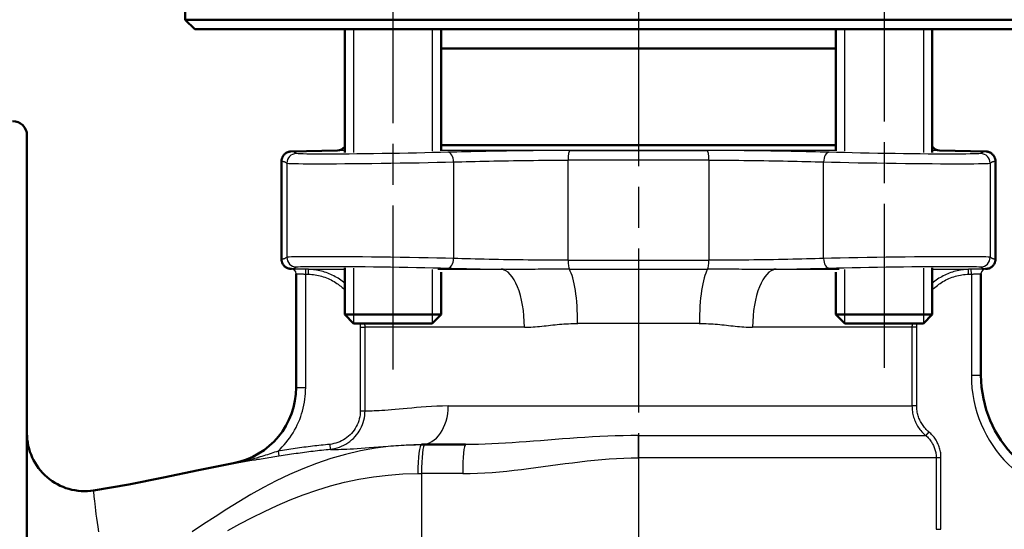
# Model space of a CAD drawing. Header units: millimetres. Extents: x 51 to 514, y 131 to 741.
# Tile 4 of 9: x 156 to 258, y 380 to 433. Entities that reach past the tile are written whole.
import ezdxf

# ---------------------------------------------------------------- set-up
doc = ezdxf.new("R2010")
doc.units = ezdxf.units.MM
doc.header["$LTSCALE"] = 3
doc.linetypes.add('CHAIN', pattern=[0.3543, 0.2362, -0.0295, 0.0591, -0.0295])
for name, color, linetype, lineweight in [('Gewinde(DIN)', 3, 'Continuous', 25), ('Mittellinie(DIN)', 4, 'CHAIN', 25), ('Sichtbare Kanten(DIN)', 7, 'Continuous', 50), ('Sichtbare tangentiale Kanten(DIN)', 3, 'Continuous', 25)]:
    doc.layers.add(name, color=color, linetype=linetype, lineweight=lineweight)

msp = doc.modelspace()

# ---------------------------------------------------------------- linework, layer by layer
at = {"layer": 'Gewinde(DIN)'}
for p, q in [((190.83, 432.18), (190.83, 419.43)), ((199.03, 419.58), (199.03, 432.18)), ((241.74, 432.18), (241.74, 419.58)), ((249.95, 419.43), (249.95, 432.18)), ((190.83, 407.46), (190.83, 401.75)), ((199.03, 401.75), (199.03, 407.3)), ((241.74, 407.3), (241.74, 401.75)), ((249.95, 401.75), (249.95, 407.46))]:
    msp.add_line(p, q, dxfattribs=at)
at = {"layer": 'Mittellinie(DIN)', "linetype": 'CHAIN', "ltscale": 23.990969}
for p, q in [((220.39, 741), (220.39, 317.83)), ((194.93, 464.95), (194.93, 395.15)), ((245.84, 465.12), (245.84, 395.15))]:
    msp.add_line(p, q, dxfattribs=at)
at = {"layer": 'Sichtbare Kanten(DIN)'}
for p, q in [((173.39, 433.18), (173.39, 448.07)), ((173.39, 433.18), (267.39, 433.18)), ((174.39, 432.18), (173.39, 433.18)), ((266.39, 432.18), (174.39, 432.18)), ((189.93, 432.18), (189.93, 419.43)), ((199.93, 432.18), (199.93, 419.61)), ((240.84, 432.18), (240.84, 419.61)), ((250.84, 432.18), (250.84, 419.43)), ((199.93, 430.18), (240.84, 430.18)), ((156.99, 421.18), (156.99, 309.18)), ((189.18, 419.65), (184.36, 419.53)), ((199.93, 420.18), (240.84, 420.18)), ((251.59, 419.65), (256.41, 419.53)), ((183.39, 418.53), (183.39, 408.37)), ((257.39, 418.53), (257.39, 408.37)), ((184.4, 407.37), (184.36, 407.37)), ((189.93, 407.47), (189.93, 402.65)), ((250.84, 407.47), (250.84, 402.65)), ((256.37, 407.37), (256.41, 407.37)), ((184.89, 406.87), (184.89, 395.09)), ((199.93, 407.04), (199.93, 402.65)), ((240.84, 407.04), (240.84, 402.65)), ((255.89, 396.36), (255.89, 406.87)), ((189.93, 402.65), (199.93, 402.65)), ((190.85, 401.73), (189.93, 402.65)), ((199.01, 401.73), (199.93, 402.65)), ((240.84, 402.65), (250.84, 402.65)), ((241.76, 401.73), (240.84, 402.65)), ((249.92, 401.73), (250.84, 402.65)), ((199.01, 401.73), (190.85, 401.73)), ((249.92, 401.73), (241.76, 401.73)), ((198.25, 389.18), (197.89, 389.18)), ((198.25, 389.18), (202.46, 389.18))]:
    msp.add_line(p, q, dxfattribs=at)
at = {"layer": 'Sichtbare Kanten(DIN)', "flags": 128}
for points in [[(184.36, 419.53), (184.3, 419.52), (184.23, 419.52), (184.17, 419.5), (184.11, 419.49), (184.05, 419.47), (183.99, 419.44), (183.93, 419.42), (183.87, 419.38), (183.82, 419.35), (183.77, 419.31), (183.72, 419.27), (183.67, 419.22), (183.63, 419.18), (183.59, 419.13), (183.55, 419.07), (183.52, 419.02), (183.49, 418.96), (183.46, 418.9), (183.44, 418.84), (183.42, 418.78), (183.4, 418.72), (183.39, 418.66), (183.39, 418.59), (183.39, 418.53)], [(256.41, 419.53), (256.48, 419.52), (256.54, 419.52), (256.6, 419.5), (256.67, 419.49), (256.73, 419.47), (256.79, 419.44), (256.85, 419.42), (256.9, 419.38), (256.96, 419.35), (257.01, 419.31), (257.06, 419.27), (257.1, 419.22), (257.15, 419.18), (257.19, 419.13), (257.22, 419.07), (257.26, 419.02), (257.29, 418.96), (257.31, 418.9), (257.34, 418.84), (257.35, 418.78), (257.37, 418.72), (257.38, 418.66), (257.38, 418.59), (257.39, 418.53)], [(184.36, 407.37), (184.3, 407.38), (184.23, 407.38), (184.17, 407.4), (184.11, 407.41), (184.05, 407.43), (183.99, 407.46), (183.93, 407.48), (183.87, 407.51), (183.82, 407.55), (183.77, 407.59), (183.72, 407.63), (183.67, 407.67), (183.63, 407.72), (183.59, 407.77), (183.55, 407.82), (183.52, 407.88), (183.49, 407.94), (183.46, 408), (183.44, 408.06), (183.42, 408.12), (183.4, 408.18), (183.39, 408.24), (183.39, 408.31), (183.39, 408.37)], [(257.39, 408.37), (257.38, 408.31), (257.38, 408.24), (257.37, 408.18), (257.35, 408.12), (257.34, 408.06), (257.31, 408), (257.29, 407.94), (257.26, 407.88), (257.22, 407.82), (257.19, 407.77), (257.15, 407.72), (257.1, 407.67), (257.06, 407.63), (257.01, 407.59), (256.96, 407.55), (256.9, 407.51), (256.85, 407.48), (256.79, 407.46), (256.73, 407.43), (256.67, 407.41), (256.6, 407.4), (256.54, 407.38), (256.48, 407.38), (256.41, 407.37)], [(163.9, 384.43), (165.72, 384.73), (167.54, 385.06), (171.16, 385.78), (174.77, 386.53), (178.39, 387.26)]]:
    msp.add_lwpolyline(points, dxfattribs=at)
at = {"layer": 'Sichtbare Kanten(DIN)'}
for centre, radius, start, end in [((155.49, 421.18), 1.5, 0, 90), ((189.16, 420.65), 1, 271.5, 320.6131), ((251.62, 420.65), 1, 219.3869, 268.5), ((184.39, 406.87), 0.5, 0, 0.0937), ((256.39, 406.87), 0.5, 179.9063, 180), ((267.89, 396.36), 12, 180, 270), ((176.89, 395.11), 8, 280.8573, 0), ((162.99, 390.36), 6, 180, 278.7438)]:
    msp.add_arc(centre, radius, start, end, dxfattribs=at)
at = {"layer": 'Sichtbare tangentiale Kanten(DIN)'}
for p, q in [((189.93, 419.65), (189.18, 419.65)), ((240.84, 419.65), (199.93, 419.65)), ((213.3, 419.63), (227.47, 419.63)), ((251.59, 419.65), (250.84, 419.65)), ((227.69, 418.63), (213.08, 418.63)), ((213.08, 408.27), (213.08, 418.63)), ((227.69, 418.63), (227.69, 408.27)), ((183.93, 418.32), (183.93, 408.58)), ((201.21, 418.45), (201.21, 408.45)), ((239.57, 408.45), (239.57, 418.45)), ((256.84, 418.32), (256.84, 408.58)), ((184.4, 407.37), (184.4, 407.37)), ((185.89, 406.84), (185.9, 407.34)), ((186.17, 407.33), (185.9, 407.34)), ((186.16, 406.83), (186.17, 407.33)), ((186.17, 407.33), (189.93, 407.33)), ((199.57, 407.33), (206.14, 407.33)), ((213.08, 408.27), (227.69, 408.27)), ((213.23, 407.33), (227.55, 407.33)), ((234.64, 407.33), (241.2, 407.33)), ((250.84, 407.33), (254.6, 407.33)), ((254.87, 407.34), (254.6, 407.33)), ((254.61, 406.83), (254.6, 407.33)), ((254.89, 406.84), (254.87, 407.34)), ((256.37, 407.37), (256.37, 407.37)), ((185.89, 406.84), (186.16, 406.83)), ((185.89, 395.09), (185.89, 406.84)), ((254.61, 406.83), (254.89, 406.84)), ((254.89, 406.84), (254.89, 396.36)), ((191.54, 401.33), (192.04, 401.33)), ((191.54, 401.33), (191.54, 392.69)), ((208.56, 401.33), (192.04, 401.33)), ((192.04, 392.69), (192.04, 401.33)), ((226.69, 401.73), (214.08, 401.73)), ((248.73, 401.33), (232.21, 401.33)), ((248.73, 401.33), (248.73, 393.18)), ((249.23, 401.33), (248.73, 401.33)), ((249.23, 393.18), (249.23, 401.33)), ((254.89, 396.36), (255.89, 396.36)), ((184.89, 395.09), (185.89, 395.09)), ((200.66, 393.18), (248.73, 393.18)), ((249.23, 393.18), (248.73, 393.18)), ((191.54, 392.69), (192.04, 392.69)), ((220.39, 390.11), (250.17, 390.11)), ((220.39, 387.81), (220.39, 390.11)), ((250.49, 390.49), (250.17, 390.11)), ((188.38, 389.21), (188.43, 388.71)), ((183.03, 388.51), (183.11, 388.02)), ((178.39, 387.26), (178.41, 387.23)), ((251.25, 387.81), (220.39, 387.81)), ((220.39, 387.81), (220.39, 374.18)), ((251.74, 387.81), (251.25, 387.81)), ((251.25, 387.81), (251.25, 380.41)), ((251.74, 380.41), (251.74, 387.81)), ((197.5, 386.18), (197.89, 386.18)), ((197.89, 386.18), (197.89, 374.18)), ((202.16, 386.18), (197.89, 386.18)), ((251.25, 380.41), (251.74, 380.41))]:
    msp.add_line(p, q, dxfattribs=at)
at = {"layer": 'Sichtbare tangentiale Kanten(DIN)', "flags": 128}
for points in [[(184.91, 419.32), (184.89, 419.34), (184.87, 419.35), (184.84, 419.37), (184.82, 419.38), (184.8, 419.4), (184.77, 419.41), (184.75, 419.42), (184.73, 419.43), (184.7, 419.45), (184.68, 419.46), (184.66, 419.47), (184.64, 419.48), (184.61, 419.48), (184.59, 419.49), (184.57, 419.5), (184.54, 419.5), (184.52, 419.51), (184.5, 419.52), (184.47, 419.52), (184.45, 419.52), (184.43, 419.52), (184.41, 419.53), (184.38, 419.53), (184.36, 419.53)], [(213.3, 419.63), (212.76, 419.63), (212.22, 419.63), (211.67, 419.63), (211.12, 419.63), (210.57, 419.62), (210.01, 419.62), (209.46, 419.61), (208.9, 419.61), (208.35, 419.6), (207.8, 419.59), (207.24, 419.59), (206.7, 419.58), (206.15, 419.57), (205.62, 419.56), (205.08, 419.55), (204.56, 419.54), (204.04, 419.53), (203.52, 419.52), (203.02, 419.51), (202.52, 419.5), (202.03, 419.49), (201.55, 419.47), (201.08, 419.46), (200.62, 419.45)], [(240.15, 419.45), (239.69, 419.46), (239.22, 419.47), (238.74, 419.49), (238.26, 419.5), (237.76, 419.51), (237.25, 419.52), (236.74, 419.53), (236.22, 419.54), (235.69, 419.55), (235.16, 419.56), (234.63, 419.57), (234.09, 419.58), (233.54, 419.59), (232.99, 419.59), (232.44, 419.6), (231.89, 419.61), (231.33, 419.61), (230.78, 419.62), (230.22, 419.62), (229.66, 419.63), (229.11, 419.63), (228.56, 419.63), (228.02, 419.63), (227.47, 419.63)], [(256.41, 419.53), (256.39, 419.53), (256.37, 419.53), (256.34, 419.52), (256.32, 419.52), (256.3, 419.52), (256.28, 419.52), (256.25, 419.51), (256.23, 419.5), (256.21, 419.5), (256.18, 419.49), (256.16, 419.48), (256.14, 419.48), (256.11, 419.47), (256.09, 419.46), (256.07, 419.45), (256.05, 419.43), (256.02, 419.42), (256, 419.41), (255.98, 419.4), (255.95, 419.38), (255.93, 419.37), (255.91, 419.35), (255.88, 419.34), (255.86, 419.32)], [(183.39, 418.53), (183.41, 418.53), (183.43, 418.53), (183.45, 418.52), (183.48, 418.52), (183.5, 418.52), (183.52, 418.52), (183.55, 418.51), (183.57, 418.51), (183.59, 418.5), (183.61, 418.49), (183.64, 418.48), (183.66, 418.48), (183.68, 418.47), (183.71, 418.46), (183.73, 418.45), (183.75, 418.43), (183.77, 418.42), (183.8, 418.41), (183.82, 418.4), (183.84, 418.38), (183.86, 418.37), (183.89, 418.35), (183.91, 418.34), (183.93, 418.32)], [(200.62, 419.45), (199.87, 419.43), (199.07, 419.41), (198.24, 419.39), (197.38, 419.37), (196.5, 419.35), (195.61, 419.34), (194.71, 419.32), (193.81, 419.31), (192.92, 419.3), (192.05, 419.29), (191.2, 419.28), (190.38, 419.27), (189.6, 419.27), (188.86, 419.27), (188.17, 419.26), (187.53, 419.26), (186.95, 419.27), (186.44, 419.27), (186, 419.27), (185.63, 419.28), (185.33, 419.29), (185.11, 419.3), (184.97, 419.31), (184.91, 419.32)], [(201.21, 418.45), (201.64, 418.46), (202.08, 418.47), (202.53, 418.49), (202.98, 418.5), (203.45, 418.51), (203.93, 418.52), (204.41, 418.53), (204.89, 418.54), (205.39, 418.55), (205.88, 418.56), (206.39, 418.57), (206.9, 418.58), (207.41, 418.59), (207.93, 418.6), (208.45, 418.6), (208.97, 418.61), (209.49, 418.61), (210.01, 418.62), (210.52, 418.62), (211.04, 418.63), (211.56, 418.63), (212.07, 418.63), (212.58, 418.63), (213.08, 418.63)], [(227.69, 418.63), (228.2, 418.63), (228.71, 418.63), (229.22, 418.63), (229.74, 418.63), (230.26, 418.62), (230.78, 418.62), (231.3, 418.61), (231.83, 418.61), (232.34, 418.6), (232.86, 418.6), (233.37, 418.59), (233.88, 418.58), (234.39, 418.57), (234.89, 418.56), (235.39, 418.55), (235.88, 418.54), (236.37, 418.53), (236.85, 418.52), (237.33, 418.51), (237.79, 418.5), (238.25, 418.49), (238.7, 418.47), (239.14, 418.46), (239.57, 418.45)], [(255.86, 419.32), (255.8, 419.31), (255.66, 419.3), (255.44, 419.29), (255.14, 419.28), (254.77, 419.28), (254.33, 419.27), (253.82, 419.27), (253.25, 419.26), (252.62, 419.26), (251.92, 419.27), (251.18, 419.27), (250.4, 419.27), (249.58, 419.28), (248.74, 419.29), (247.87, 419.3), (246.98, 419.31), (246.08, 419.32), (245.19, 419.34), (244.29, 419.35), (243.41, 419.37), (242.55, 419.39), (241.71, 419.41), (240.91, 419.43), (240.15, 419.45)], [(256.84, 418.32), (256.86, 418.34), (256.89, 418.35), (256.91, 418.37), (256.93, 418.38), (256.95, 418.4), (256.98, 418.41), (257, 418.42), (257.02, 418.43), (257.04, 418.45), (257.07, 418.46), (257.09, 418.47), (257.11, 418.48), (257.14, 418.48), (257.16, 418.49), (257.18, 418.5), (257.2, 418.51), (257.23, 418.51), (257.25, 418.52), (257.27, 418.52), (257.3, 418.52), (257.32, 418.52), (257.34, 418.53), (257.36, 418.53), (257.39, 418.53)], [(183.93, 418.32), (184, 418.31), (184.15, 418.3), (184.39, 418.29), (184.72, 418.28), (185.13, 418.28), (185.61, 418.27), (186.18, 418.27), (186.81, 418.27), (187.51, 418.27), (188.27, 418.27), (189.08, 418.27), (189.95, 418.28), (190.84, 418.28), (191.78, 418.29), (192.74, 418.3), (193.72, 418.31), (194.7, 418.32), (195.69, 418.34), (196.67, 418.35), (197.64, 418.37), (198.58, 418.39), (199.5, 418.41), (200.37, 418.43), (201.21, 418.45)], [(239.57, 418.45), (240.4, 418.43), (241.28, 418.41), (242.2, 418.39), (243.15, 418.37), (244.12, 418.35), (245.1, 418.34), (246.09, 418.32), (247.08, 418.31), (248.05, 418.3), (249.01, 418.29), (249.94, 418.28), (250.84, 418.28), (251.7, 418.27), (252.51, 418.27), (253.27, 418.27), (253.97, 418.27), (254.6, 418.27), (255.16, 418.27), (255.64, 418.28), (256.05, 418.28), (256.38, 418.29), (256.62, 418.3), (256.77, 418.31), (256.84, 418.32)], [(183.93, 408.58), (183.91, 408.56), (183.89, 408.54), (183.86, 408.53), (183.84, 408.52), (183.82, 408.5), (183.8, 408.49), (183.77, 408.48), (183.75, 408.46), (183.73, 408.45), (183.71, 408.44), (183.68, 408.43), (183.66, 408.42), (183.64, 408.41), (183.61, 408.41), (183.59, 408.4), (183.57, 408.39), (183.55, 408.39), (183.52, 408.38), (183.5, 408.38), (183.48, 408.38), (183.45, 408.37), (183.43, 408.37), (183.41, 408.37), (183.39, 408.37)], [(201.21, 408.45), (200.37, 408.47), (199.49, 408.49), (198.57, 408.51), (197.62, 408.53), (196.65, 408.55), (195.67, 408.56), (194.68, 408.58), (193.7, 408.59), (192.72, 408.6), (191.77, 408.61), (190.83, 408.62), (189.94, 408.62), (189.08, 408.63), (188.26, 408.63), (187.5, 408.63), (186.8, 408.63), (186.17, 408.63), (185.61, 408.63), (185.13, 408.62), (184.72, 408.62), (184.4, 408.61), (184.16, 408.6), (184, 408.59), (183.93, 408.58)], [(213.08, 408.27), (212.58, 408.27), (212.06, 408.27), (211.55, 408.27), (211.03, 408.27), (210.51, 408.28), (209.99, 408.28), (209.47, 408.29), (208.95, 408.29), (208.43, 408.3), (207.91, 408.3), (207.4, 408.31), (206.89, 408.32), (206.38, 408.33), (205.88, 408.34), (205.38, 408.35), (204.89, 408.36), (204.4, 408.37), (203.92, 408.38), (203.45, 408.39), (202.98, 408.4), (202.52, 408.41), (202.07, 408.43), (201.64, 408.44), (201.21, 408.45)], [(239.57, 408.45), (239.14, 408.44), (238.7, 408.43), (238.25, 408.41), (237.79, 408.4), (237.32, 408.39), (236.85, 408.38), (236.37, 408.37), (235.88, 408.36), (235.39, 408.35), (234.89, 408.34), (234.38, 408.33), (233.87, 408.32), (233.36, 408.31), (232.84, 408.3), (232.33, 408.3), (231.81, 408.29), (231.29, 408.29), (230.77, 408.28), (230.25, 408.28), (229.73, 408.27), (229.22, 408.27), (228.7, 408.27), (228.2, 408.27), (227.69, 408.27)], [(256.84, 408.58), (256.77, 408.59), (256.62, 408.6), (256.38, 408.61), (256.05, 408.62), (255.64, 408.62), (255.16, 408.63), (254.59, 408.63), (253.96, 408.63), (253.26, 408.63), (252.5, 408.63), (251.69, 408.63), (250.83, 408.62), (249.93, 408.62), (249, 408.61), (248.04, 408.6), (247.06, 408.59), (246.07, 408.58), (245.08, 408.56), (244.1, 408.55), (243.13, 408.53), (242.19, 408.51), (241.28, 408.49), (240.4, 408.47), (239.57, 408.45)], [(257.39, 408.37), (257.36, 408.37), (257.34, 408.37), (257.32, 408.37), (257.3, 408.38), (257.27, 408.38), (257.25, 408.38), (257.23, 408.39), (257.2, 408.39), (257.18, 408.4), (257.16, 408.41), (257.14, 408.41), (257.11, 408.42), (257.09, 408.43), (257.07, 408.44), (257.04, 408.45), (257.02, 408.46), (257, 408.48), (256.98, 408.49), (256.95, 408.5), (256.93, 408.52), (256.91, 408.53), (256.89, 408.54), (256.86, 408.56), (256.84, 408.58)], [(184.36, 407.37), (184.38, 407.37), (184.41, 407.37), (184.43, 407.37), (184.45, 407.38), (184.47, 407.38), (184.5, 407.38), (184.52, 407.39), (184.54, 407.39), (184.57, 407.4), (184.59, 407.41), (184.61, 407.42), (184.64, 407.42), (184.66, 407.43), (184.68, 407.44), (184.7, 407.45), (184.73, 407.46), (184.75, 407.48), (184.77, 407.49), (184.8, 407.5), (184.82, 407.52), (184.84, 407.53), (184.87, 407.54), (184.89, 407.56), (184.91, 407.58)], [(185.9, 407.34), (185.8, 407.34), (185.7, 407.34), (185.61, 407.34), (185.51, 407.35), (185.42, 407.35), (185.33, 407.35), (185.24, 407.35), (185.15, 407.35), (185.07, 407.36), (184.99, 407.36), (184.91, 407.36), (184.84, 407.36), (184.77, 407.36), (184.71, 407.37), (184.65, 407.37), (184.6, 407.37), (184.55, 407.37), (184.51, 407.37), (184.48, 407.37), (184.45, 407.37), (184.43, 407.37), (184.41, 407.37), (184.4, 407.37), (184.4, 407.37)], [(184.91, 407.58), (184.97, 407.59), (185.11, 407.6), (185.33, 407.61), (185.63, 407.62), (186, 407.62), (186.44, 407.63), (186.95, 407.63), (187.52, 407.63), (188.16, 407.63), (188.85, 407.63), (189.59, 407.63), (190.37, 407.62), (191.19, 407.62), (192.04, 407.61), (192.91, 407.6), (193.79, 407.59), (194.69, 407.58), (195.59, 407.56), (196.48, 407.55), (197.36, 407.53), (198.22, 407.51), (199.06, 407.49), (199.86, 407.47), (200.62, 407.45)], [(189.93, 405.89), (189.8, 406), (189.66, 406.11), (189.52, 406.21), (189.38, 406.3), (189.24, 406.4), (189.1, 406.49), (188.95, 406.57), (188.8, 406.65), (188.64, 406.73), (188.49, 406.8), (188.33, 406.87), (188.17, 406.93), (188.01, 406.99), (187.85, 407.04), (187.69, 407.09), (187.53, 407.14), (187.36, 407.18), (187.19, 407.22), (187.02, 407.25), (186.85, 407.27), (186.68, 407.29), (186.51, 407.31), (186.34, 407.32), (186.17, 407.33)], [(200.62, 407.45), (200.83, 407.45), (201.04, 407.44), (201.25, 407.43), (201.47, 407.43), (201.69, 407.42), (201.91, 407.42), (202.13, 407.41), (202.35, 407.41), (202.57, 407.4), (202.8, 407.39), (203.03, 407.39), (203.26, 407.38), (203.49, 407.38), (203.73, 407.37), (203.96, 407.37), (204.2, 407.36), (204.44, 407.36), (204.68, 407.35), (204.92, 407.35), (205.16, 407.35), (205.4, 407.34), (205.64, 407.34), (205.89, 407.33), (206.14, 407.33)], [(213.23, 407.33), (212.9, 407.33), (212.57, 407.33), (212.24, 407.33), (211.91, 407.33), (211.58, 407.33), (211.26, 407.33), (210.93, 407.33), (210.61, 407.33), (210.3, 407.33), (209.98, 407.33), (209.67, 407.32), (209.37, 407.32), (209.07, 407.32), (208.77, 407.32), (208.48, 407.32), (208.2, 407.32), (207.92, 407.32), (207.65, 407.32), (207.38, 407.32), (207.12, 407.32), (206.86, 407.32), (206.62, 407.32), (206.37, 407.33), (206.14, 407.33)], [(234.64, 407.33), (234.4, 407.33), (234.16, 407.32), (233.91, 407.32), (233.65, 407.32), (233.39, 407.32), (233.13, 407.32), (232.85, 407.32), (232.57, 407.32), (232.29, 407.32), (232, 407.32), (231.7, 407.32), (231.4, 407.32), (231.1, 407.32), (230.79, 407.33), (230.48, 407.33), (230.16, 407.33), (229.84, 407.33), (229.51, 407.33), (229.19, 407.33), (228.86, 407.33), (228.53, 407.33), (228.2, 407.33), (227.88, 407.33), (227.55, 407.33)], [(234.64, 407.33), (234.88, 407.33), (235.13, 407.34), (235.37, 407.34), (235.61, 407.35), (235.86, 407.35), (236.1, 407.35), (236.33, 407.36), (236.57, 407.36), (236.81, 407.37), (237.04, 407.37), (237.28, 407.38), (237.51, 407.38), (237.74, 407.39), (237.97, 407.39), (238.2, 407.4), (238.42, 407.41), (238.65, 407.41), (238.87, 407.42), (239.09, 407.42), (239.3, 407.43), (239.52, 407.43), (239.73, 407.44), (239.94, 407.45), (240.15, 407.45)], [(240.15, 407.45), (240.91, 407.47), (241.7, 407.49), (242.54, 407.51), (243.39, 407.53), (244.27, 407.55), (245.16, 407.56), (246.06, 407.58), (246.96, 407.59), (247.85, 407.6), (248.73, 407.61), (249.57, 407.62), (250.39, 407.62), (251.17, 407.63), (251.91, 407.63), (252.6, 407.63), (253.24, 407.63), (253.82, 407.63), (254.33, 407.63), (254.77, 407.62), (255.14, 407.62), (255.44, 407.61), (255.66, 407.6), (255.8, 407.59), (255.86, 407.58)], [(254.6, 407.33), (254.43, 407.32), (254.26, 407.31), (254.09, 407.29), (253.92, 407.27), (253.75, 407.25), (253.58, 407.21), (253.42, 407.18), (253.25, 407.14), (253.09, 407.09), (252.92, 407.04), (252.76, 406.99), (252.6, 406.93), (252.44, 406.87), (252.29, 406.8), (252.13, 406.73), (251.98, 406.65), (251.83, 406.57), (251.68, 406.49), (251.53, 406.4), (251.39, 406.3), (251.25, 406.21), (251.11, 406.1), (250.97, 406), (250.84, 405.89)], [(256.37, 407.37), (256.37, 407.37), (256.36, 407.37), (256.34, 407.37), (256.32, 407.37), (256.29, 407.37), (256.26, 407.37), (256.22, 407.37), (256.17, 407.37), (256.12, 407.37), (256.06, 407.37), (256, 407.36), (255.93, 407.36), (255.86, 407.36), (255.79, 407.36), (255.71, 407.36), (255.62, 407.35), (255.54, 407.35), (255.45, 407.35), (255.35, 407.35), (255.26, 407.35), (255.17, 407.34), (255.07, 407.34), (254.97, 407.34), (254.87, 407.34)], [(255.86, 407.58), (255.88, 407.56), (255.91, 407.54), (255.93, 407.53), (255.95, 407.52), (255.98, 407.5), (256, 407.49), (256.02, 407.48), (256.05, 407.46), (256.07, 407.45), (256.09, 407.44), (256.11, 407.43), (256.14, 407.42), (256.16, 407.42), (256.18, 407.41), (256.21, 407.4), (256.23, 407.39), (256.25, 407.39), (256.28, 407.38), (256.3, 407.38), (256.32, 407.38), (256.34, 407.37), (256.37, 407.37), (256.39, 407.37), (256.41, 407.37)], [(184.89, 406.87), (184.89, 406.87), (184.89, 406.87), (184.91, 406.87), (184.92, 406.87), (184.94, 406.87), (184.96, 406.87), (184.99, 406.87), (185.02, 406.87), (185.06, 406.87), (185.09, 406.87), (185.14, 406.86), (185.18, 406.86), (185.23, 406.86), (185.28, 406.86), (185.33, 406.86), (185.39, 406.85), (185.45, 406.85), (185.5, 406.85), (185.57, 406.85), (185.63, 406.85), (185.69, 406.84), (185.76, 406.84), (185.82, 406.84), (185.89, 406.84)], [(186.16, 406.83), (186.34, 406.82), (186.51, 406.81), (186.68, 406.79), (186.86, 406.77), (187.03, 406.74), (187.2, 406.7), (187.37, 406.66), (187.54, 406.62), (187.71, 406.57), (187.88, 406.51), (188.04, 406.45), (188.2, 406.38), (188.36, 406.31), (188.52, 406.23), (188.67, 406.15), (188.82, 406.07), (188.97, 405.98), (189.12, 405.88), (189.26, 405.78), (189.4, 405.67), (189.54, 405.57), (189.67, 405.45), (189.8, 405.33), (189.93, 405.21)], [(250.84, 405.21), (250.97, 405.33), (251.1, 405.45), (251.23, 405.56), (251.37, 405.67), (251.51, 405.78), (251.65, 405.88), (251.8, 405.98), (251.95, 406.07), (252.1, 406.15), (252.26, 406.23), (252.41, 406.31), (252.57, 406.38), (252.74, 406.45), (252.9, 406.51), (253.07, 406.57), (253.23, 406.62), (253.4, 406.66), (253.57, 406.7), (253.75, 406.74), (253.92, 406.77), (254.09, 406.79), (254.26, 406.81), (254.44, 406.82), (254.61, 406.83)], [(254.89, 406.84), (254.95, 406.84), (255.02, 406.84), (255.08, 406.84), (255.14, 406.85), (255.21, 406.85), (255.27, 406.85), (255.33, 406.85), (255.39, 406.85), (255.44, 406.86), (255.49, 406.86), (255.55, 406.86), (255.59, 406.86), (255.64, 406.86), (255.68, 406.87), (255.72, 406.87), (255.75, 406.87), (255.78, 406.87), (255.81, 406.87), (255.83, 406.87), (255.85, 406.87), (255.87, 406.87), (255.88, 406.87), (255.88, 406.87), (255.89, 406.87)], [(191.53, 401.72), (191.53, 401.71), (191.53, 401.69), (191.53, 401.68), (191.53, 401.66), (191.53, 401.64), (191.53, 401.63), (191.53, 401.61), (191.54, 401.59), (191.54, 401.58), (191.54, 401.56), (191.54, 401.54), (191.54, 401.53), (191.54, 401.51), (191.54, 401.49), (191.54, 401.48), (191.54, 401.46), (191.54, 401.45), (191.54, 401.43), (191.54, 401.41), (191.54, 401.4), (191.54, 401.38), (191.54, 401.36), (191.54, 401.35), (191.54, 401.33)], [(192.04, 401.33), (192.04, 401.35), (192.04, 401.36), (192.04, 401.38), (192.04, 401.4), (192.04, 401.41), (192.04, 401.43), (192.04, 401.45), (192.04, 401.46), (192.04, 401.48), (192.04, 401.49), (192.04, 401.51), (192.04, 401.53), (192.04, 401.54), (192.03, 401.56), (192.03, 401.58), (192.03, 401.59), (192.03, 401.61), (192.03, 401.63), (192.03, 401.64), (192.03, 401.66), (192.03, 401.68), (192.03, 401.69), (192.03, 401.71), (192.03, 401.72)], [(208.56, 401.33), (208.78, 401.33), (209.01, 401.34), (209.23, 401.35), (209.45, 401.36), (209.68, 401.38), (209.9, 401.4), (210.13, 401.42), (210.36, 401.44), (210.59, 401.47), (210.81, 401.49), (211.04, 401.52), (211.27, 401.54), (211.5, 401.57), (211.73, 401.59), (211.96, 401.61), (212.2, 401.64), (212.43, 401.66), (212.66, 401.68), (212.9, 401.69), (213.13, 401.7), (213.37, 401.72), (213.61, 401.72), (213.84, 401.73), (214.08, 401.73)], [(226.69, 401.73), (226.93, 401.73), (227.17, 401.72), (227.4, 401.71), (227.64, 401.7), (227.87, 401.69), (228.11, 401.67), (228.34, 401.66), (228.58, 401.64), (228.81, 401.61), (229.04, 401.59), (229.27, 401.57), (229.5, 401.54), (229.73, 401.52), (229.96, 401.49), (230.19, 401.47), (230.42, 401.44), (230.64, 401.42), (230.87, 401.4), (231.09, 401.38), (231.32, 401.36), (231.54, 401.35), (231.77, 401.34), (231.99, 401.33), (232.21, 401.33)], [(248.75, 401.73), (248.75, 401.71), (248.74, 401.69), (248.74, 401.68), (248.74, 401.66), (248.74, 401.64), (248.74, 401.63), (248.74, 401.61), (248.74, 401.59), (248.74, 401.58), (248.74, 401.56), (248.74, 401.54), (248.74, 401.53), (248.74, 401.51), (248.74, 401.49), (248.74, 401.48), (248.73, 401.46), (248.73, 401.45), (248.73, 401.43), (248.73, 401.41), (248.73, 401.4), (248.73, 401.38), (248.73, 401.36), (248.73, 401.35), (248.73, 401.33)], [(249.23, 401.33), (249.23, 401.35), (249.23, 401.36), (249.23, 401.38), (249.23, 401.4), (249.23, 401.41), (249.23, 401.43), (249.23, 401.45), (249.23, 401.46), (249.23, 401.48), (249.23, 401.49), (249.23, 401.51), (249.23, 401.53), (249.24, 401.54), (249.24, 401.56), (249.24, 401.58), (249.24, 401.59), (249.24, 401.61), (249.24, 401.63), (249.24, 401.64), (249.24, 401.66), (249.24, 401.68), (249.24, 401.69), (249.24, 401.71), (249.25, 401.73)], [(184.89, 395.09), (184.87, 394.63), (184.83, 394.18), (184.77, 393.72), (184.68, 393.27), (184.56, 392.82), (184.41, 392.39), (184.25, 391.96), (184.06, 391.54), (183.84, 391.13), (183.6, 390.74), (183.34, 390.36), (183.06, 390), (182.75, 389.65), (182.43, 389.32), (182.09, 389.01), (181.73, 388.73), (181.36, 388.46), (180.97, 388.21), (180.57, 387.99), (180.15, 387.79), (179.73, 387.61), (179.3, 387.46), (178.86, 387.33), (178.41, 387.23)], [(183.03, 388.51), (183.25, 388.72), (183.46, 388.94), (183.67, 389.17), (183.86, 389.41), (184.05, 389.65), (184.24, 389.9), (184.41, 390.15), (184.58, 390.41), (184.73, 390.68), (184.88, 390.95), (185.01, 391.23), (185.14, 391.51), (185.26, 391.79), (185.37, 392.08), (185.46, 392.37), (185.55, 392.66), (185.63, 392.96), (185.7, 393.26), (185.76, 393.56), (185.8, 393.87), (185.84, 394.17), (185.87, 394.48), (185.88, 394.79), (185.89, 395.09)], [(200.66, 393.18), (200.06, 393.17), (199.49, 393.15), (198.93, 393.13), (198.39, 393.1), (197.87, 393.06), (197.37, 393.02), (196.89, 392.97), (196.42, 392.93), (195.98, 392.89), (195.56, 392.85), (195.17, 392.81), (194.79, 392.78), (194.43, 392.75), (194.1, 392.72), (193.79, 392.7), (193.5, 392.69), (193.23, 392.67), (192.99, 392.67), (192.77, 392.66), (192.58, 392.66), (192.41, 392.66), (192.26, 392.66), (192.14, 392.66), (192.04, 392.66)], [(248.73, 393.18), (248.74, 393.03), (248.74, 392.89), (248.76, 392.74), (248.78, 392.6), (248.8, 392.45), (248.83, 392.31), (248.86, 392.17), (248.9, 392.03), (248.95, 391.89), (249, 391.75), (249.05, 391.62), (249.11, 391.49), (249.17, 391.36), (249.24, 391.23), (249.31, 391.1), (249.39, 390.98), (249.48, 390.86), (249.56, 390.74), (249.65, 390.63), (249.75, 390.52), (249.85, 390.41), (249.95, 390.31), (250.06, 390.21), (250.17, 390.11)], [(250.49, 390.49), (250.39, 390.58), (250.3, 390.66), (250.21, 390.75), (250.12, 390.85), (250.04, 390.95), (249.96, 391.05), (249.88, 391.15), (249.81, 391.25), (249.74, 391.36), (249.68, 391.47), (249.62, 391.58), (249.56, 391.7), (249.51, 391.81), (249.46, 391.93), (249.42, 392.05), (249.38, 392.17), (249.34, 392.3), (249.31, 392.42), (249.29, 392.54), (249.27, 392.67), (249.25, 392.8), (249.24, 392.92), (249.23, 393.05), (249.23, 393.18)], [(191.54, 392.69), (191.54, 392.48), (191.52, 392.26), (191.48, 392.05), (191.44, 391.84), (191.38, 391.63), (191.31, 391.43), (191.22, 391.23), (191.13, 391.04), (191.02, 390.85), (190.9, 390.68), (190.77, 390.5), (190.63, 390.34), (190.48, 390.19), (190.32, 390.04), (190.16, 389.91), (189.98, 389.78), (189.8, 389.67), (189.61, 389.57), (189.41, 389.48), (189.21, 389.4), (189.01, 389.33), (188.8, 389.28), (188.59, 389.24), (188.38, 389.21)], [(188.43, 388.71), (188.67, 388.74), (188.91, 388.79), (189.15, 388.85), (189.38, 388.93), (189.61, 389.02), (189.83, 389.12), (190.05, 389.24), (190.26, 389.37), (190.46, 389.51), (190.65, 389.66), (190.83, 389.83), (191, 390.01), (191.16, 390.19), (191.31, 390.39), (191.44, 390.59), (191.57, 390.81), (191.67, 391.02), (191.77, 391.25), (191.85, 391.48), (191.92, 391.72), (191.97, 391.96), (192.01, 392.2), (192.03, 392.45), (192.04, 392.69)], [(220.39, 390.11), (219.58, 390.11), (218.78, 390.1), (217.98, 390.08), (217.19, 390.05), (216.39, 390.01), (215.6, 389.97), (214.82, 389.93), (214.04, 389.88), (213.26, 389.82), (212.49, 389.77), (211.73, 389.71), (210.98, 389.65), (210.23, 389.59), (209.49, 389.53), (208.75, 389.48), (208.02, 389.42), (207.3, 389.37), (206.59, 389.32), (205.88, 389.28), (205.18, 389.25), (204.49, 389.22), (203.81, 389.19), (203.13, 389.18), (202.46, 389.18)], [(250.17, 390.11), (250.25, 390.04), (250.33, 389.97), (250.41, 389.89), (250.48, 389.81), (250.55, 389.73), (250.62, 389.64), (250.69, 389.55), (250.75, 389.46), (250.81, 389.37), (250.86, 389.28), (250.91, 389.18), (250.96, 389.08), (251.01, 388.98), (251.05, 388.88), (251.08, 388.78), (251.12, 388.68), (251.15, 388.57), (251.17, 388.46), (251.2, 388.36), (251.21, 388.25), (251.23, 388.14), (251.24, 388.03), (251.24, 387.92), (251.25, 387.81)], [(251.74, 387.81), (251.74, 387.94), (251.73, 388.07), (251.72, 388.19), (251.71, 388.32), (251.68, 388.45), (251.66, 388.57), (251.63, 388.7), (251.59, 388.82), (251.56, 388.94), (251.51, 389.06), (251.46, 389.18), (251.41, 389.3), (251.36, 389.41), (251.3, 389.52), (251.23, 389.63), (251.16, 389.74), (251.09, 389.84), (251.02, 389.95), (250.94, 390.05), (250.85, 390.14), (250.77, 390.23), (250.68, 390.32), (250.58, 390.41), (250.49, 390.49)], [(197.89, 389.18), (196.29, 389.13), (194.7, 389.01), (193.11, 388.81), (191.55, 388.53), (190, 388.17), (188.49, 387.74), (187.02, 387.24), (185.59, 386.68), (184.19, 386.07), (182.83, 385.42), (181.5, 384.73), (180.2, 384), (178.94, 383.26), (177.7, 382.49), (176.49, 381.72), (175.3, 380.94), (174.1, 380.15)], [(188.38, 389.21), (188.16, 389.19), (187.93, 389.16), (187.71, 389.14), (187.49, 389.12), (187.26, 389.09), (187.04, 389.06), (186.82, 389.04), (186.59, 389.01), (186.37, 388.98), (186.15, 388.96), (185.92, 388.93), (185.7, 388.9), (185.48, 388.87), (185.25, 388.84), (185.03, 388.81), (184.81, 388.78), (184.58, 388.75), (184.36, 388.71), (184.14, 388.68), (183.92, 388.65), (183.69, 388.61), (183.47, 388.58), (183.25, 388.55), (183.03, 388.51)], [(188.45, 388.69), (188.56, 388.69), (188.7, 388.69), (188.87, 388.69), (189.07, 388.69), (189.3, 388.69), (189.55, 388.7), (189.84, 388.7), (190.15, 388.71), (190.48, 388.73), (190.84, 388.75), (191.22, 388.78), (191.62, 388.8), (192.04, 388.84), (192.48, 388.87), (192.94, 388.91), (193.42, 388.95), (193.92, 388.99), (194.44, 389.03), (194.97, 389.07), (195.52, 389.1), (196.09, 389.13), (196.67, 389.16), (197.27, 389.17), (197.89, 389.18)], [(183.03, 388.51), (182.85, 388.45), (182.66, 388.39), (182.48, 388.33), (182.29, 388.26), (182.11, 388.2), (181.92, 388.14), (181.73, 388.08), (181.54, 388.02), (181.35, 387.96), (181.16, 387.9), (180.96, 387.85), (180.77, 387.79), (180.58, 387.74), (180.38, 387.69), (180.19, 387.63), (179.99, 387.58), (179.8, 387.53), (179.6, 387.49), (179.4, 387.44), (179.21, 387.4), (179.01, 387.35), (178.81, 387.31), (178.61, 387.27), (178.41, 387.23)], [(178.41, 387.23), (178.6, 387.27), (178.78, 387.3), (178.97, 387.33), (179.16, 387.37), (179.35, 387.4), (179.54, 387.43), (179.73, 387.46), (179.92, 387.5), (180.11, 387.53), (180.3, 387.56), (180.49, 387.59), (180.69, 387.62), (180.88, 387.66), (181.08, 387.69), (181.28, 387.72), (181.48, 387.75), (181.68, 387.79), (181.88, 387.82), (182.08, 387.85), (182.29, 387.89), (182.49, 387.92), (182.7, 387.95), (182.9, 387.98), (183.11, 388.02)], [(183.11, 388.02), (183.33, 388.05), (183.55, 388.09), (183.77, 388.12), (183.99, 388.15), (184.21, 388.19), (184.43, 388.22), (184.66, 388.25), (184.88, 388.28), (185.1, 388.31), (185.32, 388.34), (185.54, 388.37), (185.76, 388.4), (185.99, 388.43), (186.21, 388.46), (186.43, 388.49), (186.65, 388.52), (186.87, 388.54), (187.1, 388.57), (187.32, 388.59), (187.54, 388.62), (187.76, 388.64), (187.99, 388.67), (188.21, 388.69), (188.43, 388.71)], [(202.16, 386.18), (202.92, 386.18), (203.68, 386.21), (204.44, 386.25), (205.2, 386.3), (205.96, 386.36), (206.72, 386.44), (207.48, 386.52), (208.24, 386.61), (208.99, 386.7), (209.75, 386.8), (210.51, 386.9), (211.26, 387.01), (212.02, 387.11), (212.78, 387.21), (213.53, 387.31), (214.29, 387.4), (215.05, 387.49), (215.81, 387.57), (216.57, 387.64), (217.33, 387.7), (218.1, 387.75), (218.86, 387.78), (219.62, 387.81), (220.39, 387.81)], [(177.82, 380.3), (179.06, 380.97), (180.33, 381.63), (181.62, 382.27), (182.93, 382.88), (184.27, 383.45), (185.64, 383.98), (187.03, 384.47), (188.45, 384.91), (189.91, 385.29), (191.4, 385.61), (192.9, 385.85), (194.43, 386.03), (195.96, 386.14), (197.5, 386.18)], [(164.43, 380.16), (164.36, 380.66), (164.29, 381.13), (164.24, 381.57), (164.18, 381.99), (164.14, 382.37), (164.09, 382.72), (164.06, 383.04), (164.02, 383.33), (163.99, 383.58), (163.97, 383.8), (163.95, 383.99), (163.93, 384.14), (163.91, 384.27), (163.9, 384.35), (163.9, 384.4), (163.9, 384.42)]]:
    msp.add_lwpolyline(points, dxfattribs=at)
at = {"layer": 'Sichtbare tangentiale Kanten(DIN)'}
for centre, radius, start, end in [((184.39, 406.87), 0.5, 0, 88.5013), ((256.39, 406.87), 0.5, 91.4987, 180), ((267.89, 396.36), 13, 180, 270)]:
    msp.add_arc(centre, radius, start, end, dxfattribs=at)
for centre, major_axis, ratio, start_param, end_param in [((213.3, 418.63), (0, 1), 0.221314, 0.02618, 1.570796), ((227.47, 418.63), (0, 1), 0.221314, 4.712389, 6.257005), ((184.93, 418.32), (-0.574, -0.819), 0.999663, 3.774004, 5.323274), ((200.64, 418.45), (-0.029, 1), 0.570331, 4.695886, 6.255694), ((240.14, 418.45), (0.029, 1), 0.570331, 0.027491, 1.587299), ((255.84, 418.32), (-0.574, 0.819), 0.999663, 4.101504, 5.650774), ((184.93, 408.58), (0.574, -0.819), 0.999663, 4.101504, 5.650774), ((200.64, 408.45), (-0.029, -1), 0.570331, 0.027491, 1.587299), ((240.14, 408.45), (0.029, -1), 0.570331, 4.695886, 6.255694), ((255.84, 408.58), (-0.574, -0.819), 0.999663, 0.632412, 2.181681), ((206.07, 401.33), (0, 6), 0.41491, 4.712389, 6.257005), ((213.3, 408.27), (0, -1), 0.221314, 4.712389, 5.917978), ((212.75, 401.73), (0, 6), 0.221314, 4.712389, 5.917978), ((228.02, 401.73), (0, 6), 0.221314, 0.365207, 1.570796), ((227.47, 408.27), (0, -1), 0.221314, 0.365207, 1.570796), ((234.7, 401.33), (0, 6), 0.41491, 0.02618, 1.570796), ((197.89, 393.18), (0, -4), 0.692308, 0, 1.570796), ((197.89, 386.18), (0, 3), 0.128143, 0, 1.570764), ((198.25, 386.18), (0, 3), 0.122283, 0, 1.570796), ((202.46, 386.18), (0, 3), 0.09903, 0, 1.570796)]:
    msp.add_ellipse(centre, major_axis=major_axis, ratio=ratio, start_param=start_param, end_param=end_param, dxfattribs=at)

doc.saveas('drawing.dxf')
